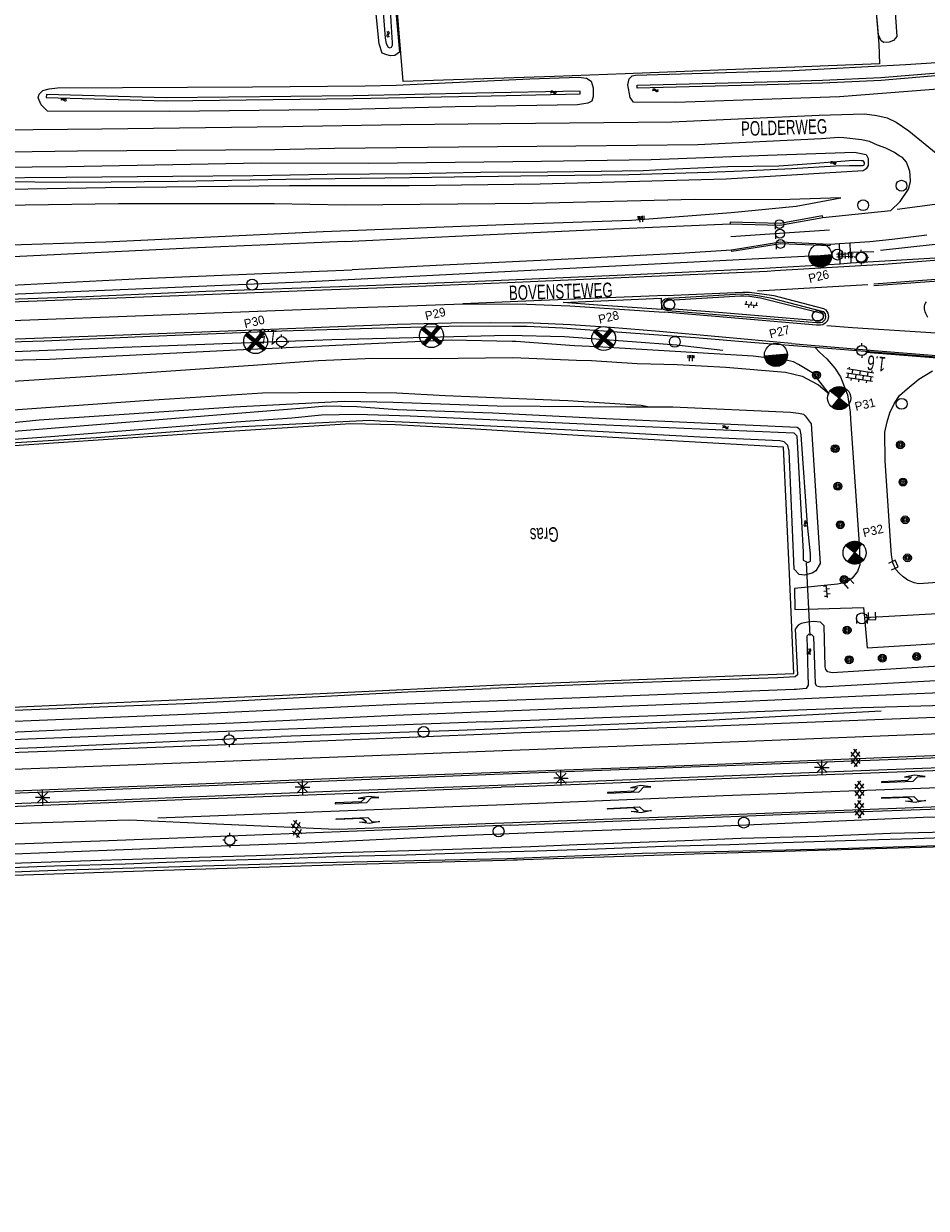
# Model space of a CAD drawing. Header units: metres. Extents: x 119757 to 244046, y 404148 to 811635.
# Tile 33 of 60: x 120227 to 120382, y 406725 to 406929. Entities that reach past the tile are written whole.
import ezdxf

# ---------------------------------------------------------------- set-up
doc = ezdxf.new("R2010")
doc.units = ezdxf.units.M
doc.layers.get('0').update_dxf_attribs({"linetype": 'CONTINUOUS'})
for name, color, linetype in [('4403', 7, 'CONTINUOUS'), ('4406', 7, 'CONTINUOUS'), ('4411', 7, 'CONTINUOUS'), ('4413', 7, 'CONTINUOUS'), ('4503', 1, 'CONTINUOUS'), ('4504', 7, 'CONTINUOUS'), ('4601', 172, 'CONTINUOUS'), ('4602', 7, 'CONTINUOUS'), ('B-AF-HAAG-GD', 74, 'CONTINUOUS'), ('B-AF-MUUR-GD', 232, 'CONTINUOUS'), ('B-AF-RAST-GD', 47, 'Raster'), ('B-AF-SCHRIK-GD', 153, 'Hekwerk'), ('B-AS-HECT-GD', 9, 'CONTINUOUS'), ('B-BB-BORD-GD', 8, 'CONTINUOUS'), ('B-BP-BOOM-GD', 74, 'CONTINUOUS'), ('B-GL-RAIL-GD', 232, 'CONTINUOUS'), ('B-MK-ASSTRP-GD', 121, 'CONTINUOUS'), ('B-MK-BLOKLG-GD', 121, 'CONTINUOUS'), ('B-MK-DRIEH-GD', 121, 'CONTINUOUS'), ('B-MK-PIJL-GD', 121, 'CONTINUOUS'), ('B-MK-STRP-GD', 121, 'CONTINUOUS'), ('B-MK-VLAK-GD', 121, 'CONTINUOUS'), ('B-OB-OVER-GD', 8, 'CONTINUOUS'), ('B-OB-WEGEN-GD', 8, 'CONTINUOUS'), ('B-OV-PAAL-GD', 63, 'CONTINUOUS'), ('B-TE-OND-GD', 8, 'CONTINUOUS'), ('B-TR-SLOO-GD', 142, 'CONTINUOUS'), ('B-TR-TALB-GD', 72, 'CONTINUOUS'), ('B-TR-TALO-GD', 72, 'CONTINUOUS'), ('B-VH-BNDH-GD', 13, 'CONTINUOUS'), ('B-VH-HFDR-GD', 13, 'CONTINUOUS'), ('B-VH-OVRG-GD', 13, 'CONTINUOUS'), ('B-VH-PARW-GD', 13, 'CONTINUOUS'), ('B-VH-PRKS-GD', 13, 'CONTINUOUS'), ('B-VH-WEGN-GD', 13, 'CONTINUOUS'), ('B-WT-HDUIK-GD', 134, 'CONTINUOUS'), ('B-WT-KOLK-GD', 213, 'CONTINUOUS'), ('L-AR-BLOCKS-GD', 8, 'CONTINUOUS'), ('L-AR-SYMB-GD', 8, 'CONTINUOUS'), ('n-ov-arma-pr', 1, 'CONTINUOUS'), ('OVL HOH afstanden', 1, 'CONTINUOUS'), ('OVL Lichtpunt', 1, 'CONTINUOUS'), ('OVL Lichtpuntinformatie', 1, 'CONTINUOUS')]:
    doc.layers.add(name, color=color, linetype=linetype)
doc.linetypes.add('Hekwerk', pattern='A,4,-1,[1,dgnlstyle.shx,S=0.004,R=0,X=0,Y=0],-1', length=6)
doc.linetypes.add('Raster', pattern='A,4,-1,[1,dgnlstyle.shx,S=0.004,R=0,X=0,Y=0],-1', length=6)

# ---------------------------------------------------------------- blocks, each defined once
blk = doc.blocks.new('2701')
at = {"lineweight": 0}
for q in [(-0.353, 0.351), (0.001, 0.497), (0.355, 0.351), (-0.499, -0.003), (-0.352, -0.356), (0.501, -0.003), (0.001, -0.503), (0.355, -0.356)]:
    blk.add_line((0.001, -0.003), q, dxfattribs=at)
blk = doc.blocks.new('WATER', base_point=(119758.78532, 404407.573336))
at = {"layer": '4601'}
for points in [[(119758.28532, 404407.723336, 0), (119758.34782, 404407.785836, 0), (119758.47282, 404407.848336, 0), (119758.59782, 404407.848336, 0), (119758.72282, 404407.785836, 0), (119758.78532, 404407.723336, 0), (119758.84782, 404407.660836, 0), (119758.97282, 404407.598336, 0), (119759.09782, 404407.598336, 0), (119759.22282, 404407.660836, 0), (119759.28532, 404407.723336, 0)], [(119758.28532, 404407.423336, 0), (119758.34782, 404407.485836, 0), (119758.47282, 404407.548336, 0), (119758.59782, 404407.548336, 0), (119758.72282, 404407.485836, 0), (119758.78532, 404407.423336, 0), (119758.84782, 404407.360836, 0), (119758.97282, 404407.298336, 0), (119759.09782, 404407.298336, 0), (119759.22282, 404407.360836, 0), (119759.28532, 404407.423336, 0)]]:
    blk.add_polyline3d(points, dxfattribs=at)
blk = doc.blocks.new('GV6', base_point=(119758.78532, 404407.573336))
at = {"layer": '4411'}
for points in [[(119758.78532, 404407.542086, 0), (119758.94157, 404407.667086, 0)], [(119758.78532, 404407.604586, 0), (119758.94157, 404407.479586, 0)], [(119758.84782, 404407.479586, 0), (119759.09782, 404407.667086, 0)], [(119758.84782, 404407.667086, 0), (119759.09782, 404407.479586, 0)], [(119759.00407, 404407.667086, 0), (119759.16032, 404407.542086, 0)], [(119759.00407, 404407.479586, 0), (119759.16032, 404407.604586, 0)]]:
    blk.add_polyline3d(points, dxfattribs=at)
blk = doc.blocks.new('1220')
at = {"flags": 128}
blk.add_lwpolyline([(0, 0), (0, 0.07), (5.45, 0.07), (6.2, -0.67), (7.5, -0.67), (5.7, -0.98), (4, -0.67), (5.2, -0.67), (4.45, -0.08), (0, -0.08)], close=True, dxfattribs=at)
blk = doc.blocks.new('1221')
at = {"flags": 128}
blk.add_lwpolyline([(0, 0), (0, -0.07), (5.45, -0.07), (6.2, 0.68), (7.5, 0.68), (5.7, 0.98), (4, 0.68), (5.2, 0.68), (4.45, 0.08), (0, 0.08)], close=True, dxfattribs=at)
blk = doc.blocks.new('2201')
at = {"flags": 128}
for points in [[(-0.35, 0), (-0.35, 0), (-0.5, 0)], [(0, 0.35), (0, 0.35), (0, 0.5)], [(0.35, 0.002), (0.35, 0), (0.5, 0)], [(0, -0.35), (0, -0.35), (0, -0.5)]]:
    blk.add_lwpolyline(points, dxfattribs=at)
at = {"linetype": 'Continuous'}
blk.add_circle((0, 0), 0.35, dxfattribs=at)
blk = doc.blocks.new('2401')
blk.add_circle((0.001, -0.001), 0.375)
blk = doc.blocks.new('TALUD', base_point=(119758.78532, 404407.573336))
at = {"layer": '4602'}
for points in [[(119758.28532, 404408.073336, 0), (119758.78532, 404408.073336, 0)], [(119758.28532, 404407.823336, 0), (119759.28532, 404407.823336, 0)], [(119758.28532, 404407.573336, 0), (119758.78532, 404407.573336, 0)], [(119758.28532, 404407.323336, 0), (119759.28532, 404407.323336, 0)], [(119758.28532, 404407.073336, 0), (119758.78532, 404407.073336, 0)]]:
    blk.add_polyline3d(points, dxfattribs=at)
blk = doc.blocks.new('2202')
for p, q in [((-0.35, 0.001), (-0.5, 0)), ((0, 0.35), (0, 0.5)), ((0.35, -0.001), (0.5, 0)), ((0, -0.35), (0, -0.5))]:
    blk.add_line(p, q)
blk.add_circle((0, 0), 0.35)
blk = doc.blocks.new('2901')
for radius in [0.27, 0.18, 0.09]:
    blk.add_circle((0, 0), radius)
blk = doc.blocks.new('3002')
for p, q in [((-0.375, 0.001), (-0.375, -0.349)), ((0.375, 0.001), (0.375, -0.349))]:
    blk.add_line(p, q)
blk.add_circle((0, 0.001), 0.375)
blk = doc.blocks.new('3604')
at = {"flags": 128}
blk.add_lwpolyline([(-0.25, 0.25), (-0.25, -0.25), (0.25, -0.25), (0.25, 0.25)], dxfattribs=at)
blk = doc.blocks.new('OV6', base_point=(119758.78532, 404407.573336))
at = {"layer": '4413'}
for points in [[(119758.78532, 404407.573336, 0), (119759.09782, 404407.573336, 0)], [(119758.81657, 404407.573336, 0), (119758.81657, 404407.604586, 0)], [(119758.87907, 404407.573336, 0), (119758.87907, 404407.542086, 0)], [(119758.94157, 404407.573336, 0), (119758.94157, 404407.604586, 0)], [(119759.00407, 404407.573336, 0), (119759.00407, 404407.542086, 0)], [(119759.06657, 404407.573336, 0), (119759.06657, 404407.604586, 0)]]:
    blk.add_polyline3d(points, dxfattribs=at)
blk = doc.blocks.new('OV2-4406', base_point=(119758.78532, 404407.573336))
at = {"layer": '4406'}
for points in [[(119758.78532, 404407.69279, 0), (119758.904774, 404407.69279, 0)], [(119758.81532, 404407.423336, 0), (119758.815183, 404407.722654, 0)], [(119758.87491, 404407.722654, 0), (119758.87532, 404407.423336, 0)], [(119758.78532, 404407.633063, 0), (119758.904774, 404407.633063, 0)], [(119758.78532, 404407.573336, 0), (119758.904774, 404407.573336, 0)], [(119758.78532, 404407.513609, 0), (119758.904774, 404407.513609, 0)], [(119758.78532, 404407.453882, 0), (119758.904774, 404407.453882, 0)]]:
    blk.add_polyline3d(points, dxfattribs=at)
blk = doc.blocks.new('3001')
blk.add_line((-0.3, 0), (-0.3, -0.35))
blk.add_circle((0, 0), 0.3)
blk = doc.blocks.new('OV4', base_point=(119758.533414, 404407.573336))
at = {"layer": '4403'}
for points in [[(119758.533414, 404407.635836, 0), (119758.970914, 404407.635836, 0)], [(119758.533414, 404407.573336, 0), (119758.970914, 404407.573336, 0)], [(119758.533414, 404407.510836, 0), (119758.970914, 404407.510836, 0)], [(119758.564664, 404407.635836, 0), (119758.564664, 404407.573336, 0)], [(119758.564664, 404407.510836, 0), (119758.564664, 404407.479586, 0)], [(119758.627164, 404407.667086, 0), (119758.627164, 404407.635836, 0)], [(119758.627164, 404407.573336, 0), (119758.627164, 404407.510836, 0)], [(119758.689664, 404407.635836, 0), (119758.689664, 404407.573336, 0)], [(119758.752164, 404407.667086, 0), (119758.752164, 404407.635836, 0)], [(119758.752164, 404407.573336, 0), (119758.752164, 404407.510836, 0)], [(119758.814664, 404407.635836, 0), (119758.814664, 404407.573336, 0)], [(119758.877164, 404407.667086, 0), (119758.877164, 404407.635836, 0)], [(119758.877164, 404407.573336, 0), (119758.877164, 404407.510836, 0)], [(119758.939664, 404407.635836, 0), (119758.939664, 404407.573336, 0)], [(119758.939664, 404407.510836, 0), (119758.939664, 404407.479586, 0)]]:
    blk.add_polyline3d(points, dxfattribs=at)
blk = doc.blocks.new('OV_MASTA')
at = {"layer": 'OVL Lichtpuntinformatie'}
for p, q in [((-1.48, -0.01), (-1.35, 0.41)), ((-1.47, -0.18), (-1.29, 0.39)), ((-1.45, 0.31), (-1.41, 0.43)), ((-1.45, -0.35), (-1.23, 0.37)), ((-1.41, -0.45), (-1.17, 0.36)), ((-1.38, -0.54), (-1.11, 0.34)), ((-1.34, -0.64), (-1.05, 0.32)), ((-1.3, -0.73), (-0.99, 0.3)), ((-1.25, -0.79), (-0.93, 0.28)), ((-1.21, -0.86), (-0.87, 0.26)), ((-1.16, -0.92), (-0.8, 0.24)), ((-1.11, -0.99), (-0.74, 0.23)), ((-1.07, -1.05), (-0.68, 0.21)), ((-1.01, -1.09), (-0.62, 0.19)), ((-0.96, -1.13), (-0.56, 0.17)), ((-0.9, -1.17), (-0.5, 0.15)), ((-0.85, -1.22), (-0.44, 0.13)), ((-0.8, -1.26), (-0.38, 0.12)), ((-0.74, -1.29), (-0.32, 0.1)), ((-0.68, -1.32), (-0.26, 0.08)), ((-0.63, -1.35), (-0.2, 0.06)), ((-0.57, -1.37), (-0.14, 0.04)), ((-0.51, -1.4), (-0.08, 0.02)), ((-0.45, -1.43), (-0.02, 0)), ((1.45, -0.42), (0.02, 0.02)), ((1.46, -0.36), (0.03, 0.08)), ((1.47, -0.29), (0.05, 0.14)), ((1.48, -0.23), (0.07, 0.2)), ((1.49, -0.17), (0.09, 0.26)), ((1.5, -0.1), (0.11, 0.32)), ((1.5, -0.04), (0.13, 0.38)), ((1.49, 0.03), (0.14, 0.44)), ((1.49, 0.1), (0.16, 0.5)), ((1.48, 0.17), (0.18, 0.56)), ((1.48, 0.23), (0.2, 0.62)), ((1.47, 0.3), (0.22, 0.68)), ((1.45, 0.38), (0.24, 0.75)), ((1.42, 0.45), (0.26, 0.81)), ((1.39, 0.53), (0.27, 0.87)), ((1.37, 0.6), (0.29, 0.93)), ((1.34, 0.68), (0.31, 0.99)), ((1.29, 0.76), (0.33, 1.05)), ((1.23, 0.84), (0.35, 1.11)), ((1.17, 0.93), (0.37, 1.17)), ((1.11, 1.01), (0.39, 1.23)), ((0.98, 1.12), (0.4, 1.29)), ((0.84, 1.22), (0.42, 1.35))]:
    blk.add_line(p, q, dxfattribs=at)
for points in [[(-1.44, 0.44), (1.44, -0.44)], [(0.44, 1.44), (-0.44, -1.44)]]:
    blk.add_lwpolyline(points, dxfattribs=at)
blk.add_circle((0, 0), 1.5, dxfattribs=at)
blk = doc.blocks.new('OV_MASTB')
at = {"layer": 'n-ov-arma-pr'}
for p, q in [((0, -1.5), (-0.02, 1.5)), ((0.06, -1.5), (0.05, 1.5)), ((0.13, -1.49), (0.11, 1.5)), ((0.19, -1.49), (0.18, 1.49)), ((0.26, -1.48), (0.24, 1.48)), ((0.32, -1.47), (0.3, 1.47)), ((0.38, -1.45), (0.37, 1.45)), ((0.45, -1.43), (0.43, 1.44)), ((0.51, -1.41), (0.49, 1.42)), ((0.57, -1.39), (0.56, 1.39)), ((0.64, -1.36), (0.62, 1.37)), ((0.7, -1.33), (0.68, 1.34)), ((0.76, -1.29), (0.75, 1.3)), ((0.83, -1.25), (0.81, 1.26)), ((0.89, -1.21), (0.88, 1.22)), ((0.95, -1.16), (0.94, 1.17)), ((1.02, -1.1), (1, 1.12)), ((1.08, -1.04), (1.07, 1.05)), ((1.14, -0.97), (1.13, 0.99)), ((1.2, -0.89), (1.19, 0.91)), ((1.27, -0.8), (1.26, 0.82)), ((1.33, -0.69), (1.32, 0.71)), ((1.39, -0.56), (1.39, 0.57)), ((1.46, -0.36), (1.45, 0.38))]:
    blk.add_line(p, q, dxfattribs=at)
blk.add_circle((0, 0), 1.5, dxfattribs=at)
blk = doc.blocks.new('OV_MAST VERW')
at = {"layer": 'n-ov-arma-pr'}
for p, q in [((-1.25, 0.83), (1.03, -1.1)), ((-1.21, 0.88), (1.07, -1.06)), ((-1.17, 0.93), (1.11, -1.01)), ((-1.14, 0.97), (1.15, -0.97)), ((-1.1, -1.01), (0.84, 1.25)), ((-1.09, 1.02), (1.18, -0.93)), ((-1.06, -1.06), (0.89, 1.21)), ((-1.05, 1.06), (1.22, -0.88)), ((-1.01, -1.1), (0.94, 1.17)), ((-1.01, 1.1), (1.26, -0.83)), ((-0.97, -1.14), (0.98, 1.14)), ((-0.92, -1.18), (1.02, 1.11)), ((-0.88, -1.21), (1.07, 1.06)), ((-0.82, -1.25), (1.11, 1.02))]:
    blk.add_line(p, q, dxfattribs=at)
blk.add_circle((0.01, 0), 1.5, dxfattribs=at)

msp = doc.modelspace()

# ---------------------------------------------------------------- linework, layer by layer
at = {"layer": 'B-AF-HAAG-GD'}
msp.add_lwpolyline([(120219.54, 406882), (120276.33, 406884.43), (120363.53, 406888.86)], dxfattribs=at)
at = {"layer": 'B-AF-MUUR-GD'}
for points in [[(120364.47, 406895.39), (120364.38, 406895.65), (120357.13, 406894.33), (120348.55, 406894.6), (120348.54, 406894.32)], [(120365.7, 406890.73), (120365.66, 406890.51), (120357.19, 406890.89), (120348.86, 406889.54), (120348.81, 406889.8)]]:
    msp.add_lwpolyline(points, dxfattribs=at)
at = {"layer": 'B-AF-RAST-GD'}
for points in [[(120370.67, 406964.95), (120374.07, 406925.12), (120374.17, 406921.72), (120330.54, 406920.01), (120318.42, 406919.53), (120292.44, 406918.68), (120290.14, 406947.2), (120288.61, 406966.4)], [(120303.95, 406859.11), (120291.1, 406859.83), (120283.48, 406860.02), (120256.27, 406858.3), (120218.84, 406855.76), (120179.85, 406853.16), (120150.35, 406852.2), (120115.78, 406851.06), (120101.02, 406849.85), (120103.46, 406837.6), (120106.3, 406829.34), (120109.59, 406823.88), (120114.56, 406818.25), (120119.74, 406814.07), (120123.84, 406811.97), (120127.21, 406810.6), (120131.44, 406809.37), (120138.86, 406808.31), (120151.24, 406808.32), (120176.89, 406809.32), (120213.79, 406810.9), (120245.77, 406812.3), (120278.21, 406813.75), (120309.13, 406815.24)], [(120309.13, 406815.24), (120359.47, 406817.19), (120358.76, 406834.27), (120357.73, 406856.02), (120323.4, 406857.95), (120303.95, 406859.11)], [(120311.41, 406785.21), (120344.1, 406786.32), (120377.4, 406787.26), (120411.46, 406788.26), (120448.01, 406789.01), (120450.63, 406788.77), (120451.56, 406788.68), (120452.09, 406778.93), (120454.75, 406746.24), (120456.16, 406724.07), (120458.16, 406692.74), (120458.32, 406685.26), (120446.18, 406680.84), (120411.58, 406668.07), (120386.75, 406658.23), (120361.63, 406648.03)], [(120115.47, 406751.68), (120116.06, 406758.23), (120120.38, 406762.71), (120124.38, 406765.96), (120129.16, 406769.4), (120134.76, 406772.16), (120141.1, 406774.66), (120150.11, 406777.44), (120155.58, 406778.66), (120160.84, 406779.66), (120178.3, 406780.98), (120208.5, 406782.04), (120251.31, 406783.45), (120284.05, 406784.46), (120312.06, 406785.23)]]:
    msp.add_lwpolyline(points, dxfattribs=at)
at = {"layer": 'B-AF-SCHRIK-GD'}
msp.add_lwpolyline([(120373.21, 406889.5), (120369.17, 406889.4), (120368.99, 406889.4)], dxfattribs=at)
at = {"layer": 'B-GL-RAIL-GD'}
for points in [[(120374.34, 406889.76), (120383.72, 406890.82), (120394.41, 406892.03)], [(120103.47, 406867.81), (120108.83, 406867.91), (120142.63, 406869.15), (120175.35, 406870.46), (120197.14, 406871.29), (120212.7, 406871.89), (120244.39, 406873.14), (120280.23, 406874.48), (120310.5, 406875.18), (120320.15, 406874.96), (120331.75, 406874.12), (120339.37, 406873.55), (120347.28, 406872.63)], [(120093.71, 406866.88), (120094.66, 406857.32), (120095.82, 406845.61), (120097.7, 406835.82), (120099.99, 406829.13), (120102.41, 406824.27), (120105.42, 406819.51), (120108.19, 406816.05), (120110.55, 406813.87), (120114.09, 406810.76), (120116.25, 406809.27), (120118.69, 406807.86), (120122.34, 406806.02), (120125.91, 406804.73), (120128.95, 406803.92), (120141.18, 406801.89), (120160.26, 406801.97), (120189.35, 406802.99), (120229.62, 406804.51), (120271.5, 406806.35)], [(120374.48, 406810.7), (120342.46, 406809), (120302.03, 406807.42), (120271.5, 406806.35)]]:
    msp.add_lwpolyline(points, dxfattribs=at)
at = {"layer": 'B-MK-ASSTRP-GD'}
for points in [[(120365.59, 406893.18), (120357.03, 406892.62), (120348.68, 406892.08)], [(120100.74, 406872.95), (120133.93, 406874.22), (120163.2, 406875.33), (120191.04, 406876.41), (120222.28, 406877.58), (120252.62, 406878.74), (120280.97, 406879.83), (120291.69, 406880.2), (120302.72, 406880.55)]]:
    msp.add_lwpolyline(points, dxfattribs=at)
at = {"layer": 'B-MK-BLOKLG-GD'}
for points in [[(120311.44, 406794.8), (120347.44, 406796.28), (120387.37, 406797.72), (120419.36, 406798.95)], [(120250.38, 406792.43), (120287.5, 406793.87), (120311.44, 406794.8)]]:
    msp.add_lwpolyline(points, dxfattribs=at)
at = {"layer": 'B-MK-DRIEH-GD'}
for points in [[(120387.95, 406898.19), (120377.22, 406896.73)], [(120371.85, 406872.31), (120386.32, 406871.14)]]:
    msp.add_lwpolyline(points, dxfattribs=at)
at = {"layer": 'B-MK-STRP-GD'}
for points in [[(120356.2, 406886.28), (120374.9, 406887.36), (120400.98, 406889.45)], [(120100.63, 406876.21), (120114, 406876.7), (120143.35, 406877.81), (120171.32, 406878.89), (120196.26, 406879.82), (120225.1, 406880.93), (120253.95, 406882.02), (120278.62, 406882.97), (120287.96, 406883.34), (120310.38, 406884.22), (120332.51, 406885.18), (120354.92, 406886.2), (120356.2, 406886.28)], [(120393.01, 406885.41), (120373.22, 406883.97)], [(120373.22, 406883.74), (120393.09, 406885.14)], [(120353.27, 406882.79), (120372.17, 406883.88)], [(120337.54, 406882), (120317.54, 406881.2), (120302.72, 406880.55), (120313.7, 406880.53), (120321.03, 406880.22), (120337.23, 406879.12)], [(120337.54, 406882), (120350.71, 406882.58), (120351.89, 406882.56), (120354, 406882.29), (120356.06, 406881.98), (120364.59, 406879.77), (120364.95, 406879.54), (120365.33, 406879), (120365.42, 406878.39), (120365.28, 406877.67), (120364.88, 406877.24), (120364.44, 406877), (120364.08, 406876.89), (120363.37, 406876.92), (120346.06, 406878.4), (120337.23, 406879.12)], [(120382.45, 406878.25), (120382.13, 406878.9), (120382.01, 406879.18), (120381.94, 406879.44), (120381.9, 406879.7), (120381.88, 406879.97), (120381.9, 406880.2), (120381.96, 406880.42), (120382.08, 406880.67), (120382.24, 406880.91)], [(120359.07, 406873.78), (120346.56, 406874.89), (120336.44, 406875.81), (120328.02, 406876.5), (120321.16, 406876.96), (120314.78, 406877.24), (120307.38, 406877.34), (120300.7, 406877.27), (120291.41, 406877.02), (120263.94, 406875.97), (120238.41, 406874.99), (120213.79, 406874.05), (120184.46, 406872.94), (120160.5, 406872), (120134.01, 406870.98), (120105.8, 406869.84), (120100.85, 406869.65)], [(120383.93, 406875.55), (120369.56, 406876.45), (120365.16, 406876.78)], [(120359.07, 406873.78), (120374.63, 406872.44), (120386.81, 406871.5), (120388.78, 406871.43), (120391.98, 406871.35)], [(120406.9, 406807.71), (120377.15, 406806.53), (120350.02, 406805.47), (120323.1, 406804.43), (120306.52, 406803.82)], [(120306.52, 406803.82), (120275.28, 406802.62), (120237.79, 406801.19), (120207.13, 406800.04), (120175.84, 406798.83), (120157.91, 406798.22), (120157.53, 406798.21)], [(120310.6, 406800.31), (120339.24, 406801.36), (120376.06, 406802.85), (120413.9, 406804.3), (120439.18, 406805.27)], [(120439.29, 406802.66), (120426.16, 406802.12), (120390.91, 406800.76), (120354.33, 406799.41), (120314.03, 406797.83), (120309.27, 406797.66)], [(120151.71, 406794.38), (120170.59, 406794.93), (120197.66, 406795.97), (120227.25, 406797.14), (120255.86, 406798.2), (120285.55, 406799.38), (120310.6, 406800.31)], [(120163.58, 406792.16), (120176.7, 406792.59), (120201.48, 406793.48), (120229.18, 406794.55), (120256.06, 406795.61), (120283.83, 406796.66), (120309.27, 406797.66)], [(120439.55, 406796.53), (120414.23, 406795.48), (120377.1, 406794.03), (120342.43, 406792.7), (120306.58, 406791.38)], [(120306.58, 406791.38), (120281.48, 406790.42), (120279.63, 406790.5), (120260.45, 406791.37), (120245.49, 406792.02), (120243.43, 406791.97), (120228.62, 406791.49), (120213.4, 406790.91), (120196.48, 406790.25), (120165.89, 406789.04)]]:
    msp.add_lwpolyline(points, dxfattribs=at)
at = {"layer": 'B-MK-VLAK-GD'}
msp.add_lwpolyline([(120336.72, 406881.56), (120336.76, 406879.59), (120325.88, 406880.35), (120319.92, 406880.81)], close=True, dxfattribs=at)
at = {"layer": 'B-TR-SLOO-GD'}
for points in [[(120272.97, 406900.78), (120241.41, 406900.44), (120204.66, 406899.86), (120170.67, 406899.55), (120135.75, 406899.13), (120109.24, 406899.47), (120104.76, 406901.55), (120095.5, 406909.41), (120093.67, 406912.53), (120093.37, 406913.38), (120093.13, 406914.39), (120092.71, 406920.95), (120091.15, 406959), (120089.63, 406990.68), (120088.98, 406997.29), (120088, 407007.1), (120087.41, 407015.03), (120086, 407026.25), (120084.99, 407033.89)], [(120087.56, 407033.78), (120090.57, 407009.34), (120092.82, 406984.03), (120094.18, 406956.94), (120095.81, 406928.64), (120096.05, 406923.07), (120096.57, 406918.39), (120097.17, 406915.1), (120098.43, 406912.28), (120101.61, 406908.46), (120107.03, 406904.92), (120114.51, 406902.85), (120130.08, 406902.87), (120161.65, 406903.5), (120193.56, 406903.73), (120234.7, 406904.13), (120268.1, 406904.73), (120286.55, 406904.72)], [(120287.97, 406965.89), (120290.9, 406933.87), (120291.83, 406923.72), (120291.04, 406923.16), (120290.26, 406923.1), (120289.64, 406923.26), (120288.84, 406923.55), (120288.36, 406925.16), (120286.29, 406945.67), (120284.84, 406965.54)], [(120286.21, 406965.75), (120287.34, 406952.07), (120287.86, 406944.61), (120288.64, 406935.82), (120289.27, 406927.62), (120289.35, 406926.13), (120289.55, 406925.23), (120289.86, 406924.57), (120290.19, 406924.49), (120290.45, 406924.6), (120290.63, 406924.93), (120290.63, 406925.31), (120290.38, 406928.97), (120289.98, 406936.74), (120289.37, 406943.53), (120288.8, 406951.13), (120288.12, 406960.15), (120287.57, 406965.78)], [(120374.02, 406964.3), (120376.57, 406934.74), (120377.13, 406926.43), (120376.61, 406925.72), (120375.84, 406925.43), (120374.95, 406925.38), (120374.48, 406925.65), (120374.03, 406926.72), (120372.68, 406941.54), (120370.88, 406964.95)], [(120332.62, 406918.07), (120354.9, 406918.63), (120364.39, 406918.94), (120374.43, 406919.39), (120387.69, 406920.48), (120402.61, 406921.61), (120425.04, 406923.27), (120436.63, 406924.25), (120453.04, 406925.74), (120453.08, 406925.24)], [(120453.08, 406925.24), (120436.67, 406923.75), (120425.08, 406922.77), (120402.65, 406921.11), (120387.73, 406919.99), (120374.46, 406918.89), (120364.41, 406918.44), (120354.91, 406918.13), (120332.63, 406917.57), (120332.62, 406918.07)], [(120285.96, 406917.95), (120291.24, 406918.08), (120314.2, 406919.15), (120322.58, 406919.43), (120323.9, 406919.3), (120324.74, 406918.73), (120325.07, 406917.62), (120325.07, 406916.12), (120324.81, 406915.34), (120324.15, 406914.99), (120322.38, 406914.7), (120301.39, 406914.38), (120283.09, 406913.92)], [(120283.09, 406913.92), (120252.45, 406913.53), (120231.46, 406913.6), (120230.35, 406914.72), (120229.83, 406915.9), (120230.02, 406916.55), (120230.64, 406917.13), (120231.71, 406917.45), (120233.17, 406917.63), (120266.59, 406917.81), (120285.96, 406917.95)], [(120322.83, 406917.06), (120305.02, 406916.7), (120283.86, 406916.27), (120251.78, 406915.88), (120231.25, 406916.45), (120231.23, 406915.95)], [(120231.23, 406915.95), (120251.78, 406915.38), (120283.87, 406915.77), (120305.03, 406916.2), (120322.84, 406916.56), (120322.83, 406917.06)], [(120286.55, 406904.72), (120316.17, 406905.03), (120335, 406905.3), (120354.94, 406906.08), (120369.89, 406906.59), (120371.91, 406906.19), (120372.22, 406905.52), (120372.23, 406904.32), (120371.92, 406903.71), (120371.4, 406903.36), (120347.87, 406901.96), (120315.98, 406901.08), (120293.5, 406900.81), (120272.97, 406900.78)], [(120344.9, 406903.16), (120350.62, 406903.4), (120359.16, 406903.79), (120366.64, 406904.23), (120369.06, 406904.31), (120371.27, 406904.31), (120371.52, 406904.33), (120371.61, 406904.58), (120371.6, 406904.83), (120371.38, 406905.07), (120371.07, 406905.12), (120369.74, 406905.14), (120362.49, 406904.56), (120356.9, 406904.19), (120348.14, 406904.06), (120337.88, 406903.6), (120333.63, 406903.36), (120326.42, 406903.24), (120317.22, 406903.13), (120305.74, 406903.09), (120293.95, 406902.84), (120279.42, 406902.76), (120266.72, 406902.52), (120252.94, 406902.39), (120234.66, 406902.22), (120220.35, 406902.14)], [(120221.81, 406901.53), (120236.63, 406901.45), (120253.78, 406901.6), (120272.3, 406901.97), (120293.54, 406902.24), (120312.62, 406902.51), (120331.15, 406902.73), (120344.9, 406903.16)], [(120103.47, 406854.04), (120107, 406854.28), (120136.77, 406854.78), (120172.24, 406856.07), (120196.93, 406857.63), (120198.86, 406857.71), (120204.26, 406858.04), (120230, 406860.69), (120263.42, 406862.93), (120282.37, 406863.88), (120290.72, 406863.73), (120308.6, 406863.06)], [(120361.8, 406842.66), (120360.72, 406858.12), (120360.58, 406858.97), (120360.05, 406859.39), (120327.24, 406860.83), (120307.8, 406861.83), (120291.45, 406862.38), (120284.5, 406862.89), (120279.25, 406863), (120274.72, 406862.61), (120205.71, 406857.1), (120177.14, 406855.34), (120165.15, 406854.65), (120149.01, 406854.08), (120132.57, 406853.53), (120105.88, 406853.22), (120103.47, 406853.03)], [(120308.6, 406863.06), (120330.77, 406862.91), (120334.74, 406862.9), (120338.7, 406862.9), (120358.91, 406862), (120360.26, 406861.84), (120361.16, 406861.67), (120361.41, 406861.35), (120362.47, 406860), (120363.98, 406836.03), (120363.27, 406834.78), (120362.64, 406834.41), (120361.33, 406834.05), (120360.38, 406834.15), (120359.54, 406835.06), (120358.71, 406855.33), (120358.44, 406856.3), (120357.8, 406856.91), (120357.07, 406857.08), (120343.38, 406857.7), (120324.73, 406858.74), (120304.01, 406859.78), (120288.39, 406860.48), (120286.66, 406860.55), (120263.7, 406859.44), (120239.81, 406857.61), (120221.43, 406856.43)], [(120103.47, 406851.99), (120107.53, 406852.21), (120126.59, 406852.56), (120145.76, 406853), (120176.98, 406854.22), (120202.02, 406855.66), (120231.96, 406857.85), (120261.41, 406860.18), (120273.33, 406861.05), (120278.42, 406861.54), (120284.51, 406861.68), (120293.63, 406861.38), (120327.22, 406859.85), (120359.46, 406858.48), (120360.02, 406857.96), (120361.1, 406837.98), (120361.07, 406836.62), (120361.86, 406836.21), (120362.36, 406836.42), (120362.34, 406837.72), (120361.8, 406842.66)], [(120366.07, 406817.32), (120365.29, 406817.49), (120364.98, 406817.85), (120364.87, 406818.35), (120364.69, 406825.34), (120364.04, 406825.97), (120362.83, 406826.09), (120361.86, 406826), (120360.77, 406825.76), (120360.23, 406825.46), (120359.71, 406824.81), (120360.14, 406816.96)], [(120363.15, 406817.15), (120362.9, 406823.45), (120362.58, 406823.83), (120362.06, 406823.91), (120361.71, 406823.58), (120361.9, 406817.07)], [(120394.49, 406819.08), (120366.07, 406817.32)], [(120209.72, 406806.45), (120237.64, 406807.69), (120263.37, 406808.73), (120291.08, 406810.04), (120319.98, 406811.2), (120347.29, 406812.27), (120360.07, 406812.85), (120371.31, 406813.35), (120392.55, 406814.27), (120417.07, 406815.42), (120428.09, 406815.73), (120430.03, 406815.3), (120430.72, 406815.21), (120431.31, 406815.25), (120431.46, 406815.33), (120431.59, 406815.42), (120431.66, 406815.59), (120431.76, 406815.8), (120431.91, 406815.99), (120432.67, 406816.54), (120433.45, 406816.82), (120433.74, 406816.93), (120433.88, 406816.96)], [(120361.9, 406817.07), (120361.96, 406815.16), (120361.61, 406814.62), (120359.87, 406814.44), (120359.56, 406814.41), (120321.4, 406812.97), (120291.43, 406811.85), (120255.12, 406810.14), (120221.59, 406808.79)], [(120306.54, 406808.91), (120337.51, 406810.06), (120360.18, 406810.94), (120371.1, 406811.37), (120397.52, 406812.07), (120432.6, 406813.2), (120433.1, 406813.64), (120433.48, 406814.07), (120433.63, 406814.94), (120433.64, 406815.95), (120433.92, 406816.32)], [(120360.14, 406816.96), (120359.69, 406816.6), (120356.74, 406816.46), (120328.61, 406815.45), (120307.46, 406814.61)], [(120433.85, 406817.46), (120433.58, 406817.39), (120432.7, 406817.44), (120431.66, 406817.54), (120431.15, 406817.67), (120431.02, 406817.67), (120430.2, 406817.7), (120422.93, 406817.37), (120407.82, 406816.76), (120388.04, 406816.13), (120364.1, 406814.84), (120363.45, 406814.99), (120363.2, 406815.43), (120363.15, 406817.15)], [(120306.54, 406808.91), (120265.12, 406807.37), (120228.07, 406805.93), (120194.2, 406804.36), (120164, 406803.22), (120144.01, 406802.69), (120142.66, 406803.52), (120142.57, 406804.84), (120142.73, 406805.9), (120143.05, 406806.52), (120144.34, 406807.37), (120148.85, 406807.76), (120183.91, 406808.98), (120218.41, 406810.59), (120254.99, 406812.03), (120293.26, 406814.04), (120307.46, 406814.61)], [(120315.05, 406789.9), (120344.77, 406790.94), (120381.68, 406792.53), (120415.97, 406793.02), (120426.58, 406792.87), (120427.41, 406792.21), (120427.58, 406790.88), (120427.49, 406790.02), (120427.15, 406789.64), (120426.62, 406789.41), (120422.37, 406789.08), (120395.77, 406787.95), (120363.06, 406787.01), (120333.49, 406786.3), (120310.29, 406785.42)], [(120115.04, 406763.94), (120127.39, 406774.08), (120137.65, 406778.73), (120146.73, 406781.1), (120157.75, 406782.9), (120168.51, 406783.98), (120179.44, 406784.58), (120197.74, 406785.17), (120227.16, 406786.33), (120253.15, 406787.34), (120277.36, 406788.22), (120301.83, 406789.42), (120315.05, 406789.9)], [(120219.16, 406783.7), (120232.66, 406784.2), (120244.84, 406784.56), (120257.49, 406785.07), (120270.03, 406785.38), (120282.22, 406785.85), (120292.97, 406786.11), (120304.59, 406786.5), (120315.39, 406786.77), (120325.79, 406787.13), (120337.17, 406787.57), (120348.52, 406787.85), (120357.64, 406788.19), (120370.1, 406788.61), (120381.85, 406788.95), (120390.04, 406789.25), (120398.7, 406789.46), (120407.81, 406789.63), (120416.58, 406789.9), (120425.52, 406790.15)], [(120425.5, 406791.28), (120424.63, 406791.1), (120418.06, 406790.81), (120409.06, 406790.63), (120402.88, 406790.4), (120388.1, 406790.04), (120376.06, 406789.74), (120363.78, 406789.24), (120350.37, 406788.91), (120340.8, 406788.51), (120330.07, 406788.08), (120322.26, 406787.8), (120314.37, 406787.48), (120299.27, 406786.92), (120281.78, 406786.42), (120267.22, 406785.91), (120247.81, 406785.34), (120237.12, 406785), (120225.3, 406784.62)], [(120310.29, 406785.42), (120275.69, 406784.66), (120234.5, 406783.46), (120190.9, 406781.79), (120167.72, 406780.92), (120163.41, 406780.35), (120157.83, 406779.59), (120151.22, 406778.15), (120146.04, 406776.91), (120143.47, 406776.15), (120132.02, 406771.57), (120128.28, 406769.44), (120121.41, 406764.08), (120116.82, 406760.15), (120116.38, 406759.52), (120115.98, 406758.87), (120115.77, 406758.38), (120115.53, 406757.02), (120114.95, 406749.62)]]:
    msp.add_lwpolyline(points, dxfattribs=at)
msp.add_lwpolyline([(120339.25, 406915.11), (120332, 406915.13), (120331.38, 406915.93), (120331.03, 406918.13), (120331.22, 406919.15), (120331.73, 406919.68), (120332.31, 406919.8), (120359.29, 406920.58), (120378.68, 406921.6), (120401.37, 406923.09), (120431.17, 406925.19), (120449.34, 406927.33), (120454.77, 406927.99), (120455.45, 406927.61), (120456.25, 406925.79), (120455.77, 406923.74), (120454.46, 406922.91), (120453.36, 406922.74), (120431.08, 406920.82), (120398.09, 406918.45), (120367.32, 406916.09)], close=True, dxfattribs=at)
at = {"layer": 'B-TR-TALB-GD'}
for points in [[(120278.72, 406892.97), (120309.82, 406894.18), (120331.61, 406894.91), (120348.76, 406896.22), (120359.87, 406897.3), (120367.54, 406898.73)], [(120102.92, 406884.81), (120102.99, 406885.25), (120103.1, 406885.64), (120103.4, 406886.01), (120103.8, 406886.25), (120131.05, 406887.01), (120169.76, 406889.11), (120205.15, 406890.07), (120241.44, 406891.2), (120278.72, 406892.97)], [(120365.57, 406865.14), (120362.85, 406868.64), (120360.29, 406870.19), (120359.44, 406870.61), (120358.4, 406870.87), (120352.49, 406871.62), (120325.74, 406873.2), (120321.87, 406873.37), (120311.76, 406874.12), (120311.14, 406874.14), (120300.69, 406874.34), (120290.68, 406873.89), (120263.89, 406872.65), (120231.8, 406871.04), (120197.54, 406870.15), (120170.94, 406869.21), (120157.62, 406868.53), (120121.82, 406867.25), (120104.52, 406866.66), (120104.1, 406866.72), (120103.66, 406866.91), (120103.49, 406867.25)], [(120196.93, 406857.63), (120198.84, 406858.12), (120200.85, 406858.83), (120202.56, 406859.67), (120205.11, 406860.49), (120206.86, 406860.79), (120222.31, 406862.17), (120248.82, 406864.05), (120268.31, 406865.29), (120280.74, 406865.45), (120291.36, 406865.3), (120299.64, 406864.85), (120320.72, 406864)]]:
    msp.add_lwpolyline(points, dxfattribs=at)
at = {"layer": 'B-TR-TALO-GD'}
for points in [[(120270.35, 406897.75), (120243.64, 406897.72), (120207.51, 406897.21), (120176.04, 406897.11), (120145.76, 406896.47), (120116.79, 406896.19), (120097.51, 406894.8), (120096.02, 406894.28), (120095.06, 406893.47), (120094.56, 406892.93), (120094.13, 406892.18), (120093.66, 406891.05), (120093.62, 406888.57), (120093.57, 406885.34)], [(120367.54, 406898.73), (120357.01, 406898.39), (120342.48, 406898.47), (120314.64, 406897.8), (120282.54, 406897.48), (120270.35, 406897.75)], [(120223.84, 406867.18), (120245.97, 406868.63), (120266.72, 406870.04), (120277.88, 406870.85), (120287.26, 406871.25), (120297.21, 406871.22), (120311.3, 406871.38), (120322.17, 406870.93), (120324.77, 406870.83), (120332.59, 406870.34), (120339.47, 406870.15), (120347.79, 406869.71), (120358.07, 406868.88), (120360.89, 406868.19), (120362.49, 406867.33), (120363.72, 406866.67), (120365.57, 406865.14)], [(120320.72, 406864), (120333.29, 406863.2), (120334.74, 406862.9)]]:
    msp.add_lwpolyline(points, dxfattribs=at)
at = {"layer": 'B-VH-BNDH-GD'}
msp.add_lwpolyline([(120338.15, 406879.7), (120337.53, 406879.84), (120337.24, 406880.17), (120337.24, 406880.48), (120337.32, 406880.83), (120337.56, 406881.04), (120337.96, 406881.18), (120350.33, 406881.94), (120350.92, 406881.97), (120351.86, 406881.87), (120353.76, 406881.61), (120364.31, 406878.95), (120364.57, 406878.6), (120364.54, 406878.16), (120364.31, 406877.86), (120364.03, 406877.7), (120363.65, 406877.64), (120346.57, 406879.06)], close=True, dxfattribs=at)
at = {"layer": 'B-VH-HFDR-GD'}
for points in [[(120385.75, 406888.53), (120369.26, 406887.52), (120367.44, 406887.39), (120353.4, 406886.59), (120333.16, 406885.6), (120303.96, 406884.35), (120284.83, 406883.62), (120258.6, 406882.67), (120238.09, 406881.8), (120213.14, 406880.89)], [(120387.66, 406871.06), (120384.65, 406871.38), (120371.75, 406872.39), (120363.14, 406873.08), (120352.79, 406873.87), (120342.56, 406874.74), (120331.51, 406875.55), (120319.8, 406876.4), (120313.73, 406876.7), (120311.21, 406876.71), (120302.5, 406876.73), (120287.1, 406876.37), (120271.66, 406875.88), (120249.08, 406874.98), (120230.85, 406874.19), (120215.21, 406873.69), (120186.29, 406872.45), (120155.9, 406871.3), (120128.01, 406870.26), (120120.84, 406869.95), (120102.55, 406869.15), (120102.36, 406867.7)]]:
    msp.add_lwpolyline(points, dxfattribs=at)
msp.add_lwpolyline([(120337.93, 406879.39), (120337.15, 406879.6), (120336.88, 406880.02), (120336.86, 406880.73), (120337.07, 406881.22), (120337.4, 406881.41), (120337.9, 406881.54), (120350.43, 406882.28), (120352.37, 406882.1), (120353.58, 406881.95), (120355.48, 406881.6), (120364.49, 406879.28), (120364.86, 406878.84), (120364.91, 406878.29), (120364.79, 406877.81), (120364.36, 406877.39), (120364.05, 406877.33), (120363.39, 406877.3), (120346.24, 406878.7)], close=True, dxfattribs=at)
at = {"layer": 'B-VH-OVRG-GD'}
for points in [[(120270.46, 406907.01), (120236.61, 406906.78), (120205.4, 406906.28), (120175.37, 406905.94), (120150.11, 406905.7), (120120.92, 406905.4), (120110.44, 406906.1), (120107.45, 406907.26), (120105, 406908.73), (120101.39, 406912.12), (120099.11, 406915.62), (120098.15, 406919.53), (120097.71, 406923.53), (120096.64, 406951.26), (120095.56, 406977.43), (120094.29, 406998.79), (120093.28, 407008.27), (120091.84, 407020.14), (120090.31, 407032.43)], [(120271.86, 406911.01), (120292.03, 406911.31), (120309.34, 406911.52), (120338.53, 406911.79), (120363.84, 406912.94), (120371.59, 406913.18), (120373.75, 406912.89), (120375.48, 406912.46), (120377.03, 406911.75), (120379.23, 406910.26), (120386.7, 406904.12), (120391.04, 406901.42), (120393, 406900.65), (120395.48, 406900.49), (120397.59, 406900.38)], [(120114.93, 406909.49), (120141.69, 406909.52), (120179.57, 406909.96), (120211.21, 406910.31), (120240.74, 406910.61), (120271.86, 406911.01)], [(120376.11, 406896.56), (120377.74, 406898.11), (120379.14, 406900.22), (120379.48, 406901.53), (120379.45, 406902.64), (120379.38, 406903.26), (120379.14, 406903.94), (120378.79, 406904.85), (120378.13, 406905.64), (120377.58, 406905.97), (120376.75, 406906.51), (120375.26, 406907.29), (120373.86, 406907.8), (120372.46, 406908.41), (120371.12, 406908.7), (120368.09, 406909.04), (120367.19, 406909.11), (120364.22, 406908.89), (120342.99, 406907.85), (120322.06, 406907.63), (120301.96, 406907.43), (120280.66, 406907.2), (120270.46, 406907.01)], [(120369.1, 406890.98), (120369.17, 406889.4), (120369.18, 406889.33)], [(120367.38, 406889.18), (120367.32, 406890.85)], [(120367.44, 406887.39), (120367.38, 406889.18)], [(120369.18, 406889.33), (120369.26, 406887.52)], [(120363.14, 406873.08), (120363.87, 406872.29), (120365.17, 406871.17), (120366.5, 406869.56), (120367.47, 406868.08), (120368.67, 406864.95), (120369.13, 406861.99), (120369.22, 406860.79), (120370.75, 406838.57), (120370.82, 406835.83), (120370.43, 406834.67), (120369.52, 406833.51), (120368.67, 406832.96), (120367.86, 406832.66), (120366.99, 406832.5), (120359.59, 406831.77)], [(120387.38, 406833.04), (120380.95, 406832.57), (120380.11, 406832.75), (120379.07, 406833.17), (120378.24, 406833.78), (120377.53, 406834.38), (120376.99, 406835), (120376.46, 406836.16), (120376.25, 406837.51), (120376.11, 406839.1), (120375.13, 406853.64), (120375.11, 406858.54), (120375.5, 406860.34), (120375.94, 406861.86), (120376.74, 406863.53), (120377.6, 406864.83), (120378.9, 406865.98), (120380.95, 406867.65), (120383.26, 406869.1)], [(120359.59, 406831.77), (120359.65, 406828.13), (120371.45, 406828.51), (120371.6, 406826.72), (120372.04, 406821.56), (120395.25, 406823.02)]]:
    msp.add_lwpolyline(points, dxfattribs=at)
at = {"layer": 'B-VH-PARW-GD'}
for points in [[(120282.48, 406891.29), (120306.2, 406892.4), (120324.61, 406893.28), (120348.54, 406894.32), (120357.1, 406894.04), (120364.47, 406895.39), (120376.11, 406896.56)], [(120282.48, 406891.29), (120255.87, 406890.1), (120233.73, 406889.01), (120207.93, 406887.76), (120182.56, 406886.7), (120152.74, 406885.27), (120126.95, 406884.33), (120105.16, 406883.23), (120104.04, 406883.59), (120102.28, 406883.47), (120102.21, 406884.18)], [(120382.31, 406892.33), (120376.38, 406891.59), (120372.5, 406891.23), (120369.1, 406890.98), (120367.32, 406890.85), (120365.7, 406890.73), (120357.22, 406891.13), (120348.81, 406889.8), (120339.85, 406889.19), (120320.77, 406888.22), (120298.14, 406887.12), (120283.68, 406886.4)], [(120100.55, 406878.47), (120123.45, 406879.29), (120144.95, 406880.17), (120166.42, 406881.12), (120193.39, 406882.34), (120218.51, 406883.42), (120247.57, 406884.9), (120278.06, 406886.2), (120283.68, 406886.4)]]:
    msp.add_lwpolyline(points, dxfattribs=at)
at = {"layer": 'B-VH-PRKS-GD'}
msp.add_lwpolyline([(120394.89, 406853.22), (120418.02, 406854.71), (120425.06, 406855.22), (120426.89, 406829.76), (120371.6, 406826.72)], dxfattribs=at)
at = {"layer": 'B-VH-WEGN-GD'}
for points in [[(120454.19, 406828.25), (120454.14, 406826.14), (120454.05, 406825.65), (120453.62, 406823.24), (120452.89, 406821.15), (120451.92, 406819.32), (120450.72, 406817.66), (120449.35, 406816.14), (120447.81, 406814.87), (120446.13, 406813.8), (120444.07, 406812.89), (120442.2, 406812.31), (120440.47, 406811.97), (120438.9, 406811.78), (120434.18, 406811.58), (120418.41, 406810.93), (120394.04, 406810.06), (120368.99, 406809.04), (120344.31, 406808.1), (120312.71, 406807.01), (120307.38, 406806.8)], [(120307.38, 406806.8), (120271.16, 406805.31), (120240.95, 406804.16), (120212.07, 406803.1), (120180.9, 406801.86), (120180.55, 406801.85)], [(120308.06, 406799.9), (120341.81, 406801.15), (120378.74, 406802.57), (120416.72, 406804.08), (120439.19, 406804.94)], [(120439.27, 406803.07), (120424.87, 406802.46), (120393.54, 406801.32), (120365.01, 406800.26), (120335.73, 406799.09), (120311.71, 406798.13)], [(120173.49, 406794.69), (120204.54, 406795.85), (120239.95, 406797.21), (120276.79, 406798.66), (120308.06, 406799.9)], [(120163.02, 406792.58), (120180.16, 406793.21), (120210.85, 406794.35), (120243.17, 406795.53), (120245.96, 406795.63), (120280.1, 406796.98), (120302.63, 406797.81), (120311.71, 406798.13)], [(120310.82, 406791.18), (120335.8, 406792.12), (120361.62, 406793.15), (120382.88, 406793.9), (120405.64, 406794.8), (120430.29, 406795.68), (120439.57, 406796.12)], [(120310.82, 406791.18), (120269.99, 406789.59), (120240.4, 406788.41), (120205.01, 406787.18), (120171.87, 406785.93), (120158.37, 406785.4), (120155.74, 406785.19), (120152.54, 406784.87), (120148.7, 406784.15), (120146.02, 406783.4), (120140.97, 406781.93), (120134, 406779.24), (120127.72, 406776.24), (120122.87, 406773.32), (120119.17, 406770.86), (120114.34, 406767.17), (120110.24, 406763.51), (120106.99, 406760)]]:
    msp.add_lwpolyline(points, dxfattribs=at)
at = {"layer": 'B-WT-HDUIK-GD'}
msp.add_lwpolyline([(120362.28, 406823.7), (120361.67, 406836.14)], dxfattribs=at)

# ---------------------------------------------------------------- block references
at = {"layer": 'B-AS-HECT-GD', "xscale": 2.5, "yscale": 2.5, "zscale": 2.5}
for name, p in [('2202', (120371.04, 406888.58)), ('2202', (120271.61, 406874.08)), ('2202', (120371.15, 406872.58)), ('2201', (120262.62, 406805.81)), ('2201', (120262.74, 406788.59))]:
    msp.add_blockref(name, p, dxfattribs=at)
at = {"layer": 'B-BB-BORD-GD', "xscale": 2.5, "yscale": 2.5, "zscale": 2.5}
for p in [(120377.95, 406900.83), (120371.38, 406897.49), (120366.97, 406889.03), (120371.14, 406888.49), (120266.55, 406883.86), (120338.1, 406880.44), (120363.58, 406878.48), (120339.06, 406874.06), (120377.98, 406863.43), (120295.95, 406807.17), (120350.9, 406791.61), (120308.82, 406790.12)]:
    msp.add_blockref('2401', p, dxfattribs=at)
at = {"layer": 'B-BP-BOOM-GD', "xscale": 2.5, "yscale": 2.5, "zscale": 2.5}
for p in [(120363.36, 406868.36), (120377.77, 406856.39), (120366.58, 406855.74), (120378.21, 406850.01), (120367.04, 406849.29), (120367.46, 406842.69), (120378.58, 406843.53), (120378.99, 406837.02), (120368.1, 406833.28), (120368.62, 406824.61), (120368.96, 406819.54), (120374.66, 406819.81), (120380.56, 406820.09)]:
    msp.add_blockref('2901', p, dxfattribs=at)
at = {"layer": 'B-MK-PIJL-GD'}
for name, p, rotation in [('1221', (120374.53, 406798.54), 2.438647), ('1221', (120327.51, 406796.72), 2.545578), ('1221', (120280.79, 406794.9), 2.363399), ('1220', (120374.6, 406795.84), 1.770327), ('1220', (120327.54, 406793.98), 2.785209), ('1220', (120280.94, 406792.21), 2.126853)]:
    msp.add_blockref(name, p, dxfattribs=dict(at, rotation=rotation))
at = {"layer": 'B-OB-OVER-GD', "xscale": 2.5, "yscale": 2.5, "zscale": 2.5}
for p in [(120357.01, 406894.25), (120357.11, 406892.61), (120357.2, 406890.84)]:
    msp.add_blockref('3001', p, dxfattribs=at)
at = {"layer": 'B-OB-WEGEN-GD', "xscale": 2.5, "yscale": 2.5, "zscale": 2.5}
msp.add_blockref('3002', (120371.15, 406826.63), dxfattribs=at)
at = {"layer": 'B-OV-PAAL-GD', "xscale": 2.5, "yscale": 2.5, "zscale": 2.5}
for p in [(120364.3, 406801.07), (120319.53, 406799.22), (120275.19, 406797.68), (120230.6, 406795.95)]:
    msp.add_blockref('2701', p, dxfattribs=at)
at = {"layer": 'B-WT-KOLK-GD', "xscale": 2.5, "yscale": 2.5, "zscale": 2.5}
for p, rotation in [((120376.55, 406835.77), 115.457846), ((120368.87, 406832.63), 222.659922), ((120372.9, 406827.04), 3.310061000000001)]:
    msp.add_blockref('3604', p, dxfattribs=dict(at, rotation=rotation))
at = {"layer": 'L-AR-BLOCKS-GD', "yscale": 0.8}
for p, rotation in [((120289.85, 406926.81), 277.890191), ((120318.24, 406916.88), 4.981435), ((120347.75, 406859.43), 356.103877), ((120361.41, 406842.9), 277.148917), ((120362.17, 406820.93), 277.072419)]:
    msp.add_blockref('WATER', p, dxfattribs=dict(at, rotation=rotation))
for p in [(120335.74, 406917.21), (120234.21, 406915.63), (120366.27, 406904.75)]:
    msp.add_blockref('WATER', p, dxfattribs=at)
at = {"layer": 'L-AR-BLOCKS-GD'}
for p, xscale, yscale, zscale, rotation in [((120333.26, 406895.12), 1.000382, 1.000382, 1.000382, 273.955039), ((120341.81, 406871.25), 1.000059, 1.000059, 1.000059, 268.736713)]:
    msp.add_blockref('TALUD', p, dxfattribs=dict(at, xscale=xscale, yscale=yscale, zscale=zscale, rotation=rotation))
at = {"layer": 'L-AR-SYMB-GD'}
for name, p, xscale, yscale, zscale, rotation in [('OV2-4406', (120368.24, 406889.39), 8.5, 9.5, 8.5, 272.134637), ('OV6', (120351.1, 406880.54), 6.999999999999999, 16, 6.999999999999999, 353.322302), ('OV4', (120373.08, 406867.97), 10.5, 12, 10.5, 171.2797389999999), ('OV6', (120365.26, 406830.19), 7, 16, 7, 95.81393500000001), ('GV6', (120369.99, 406804.2), 8, 8, 8, 271.816609), ('GV6', (120370.66, 406798.75), 8, 8, 8, 271.816609), ('GV6', (120370.65, 406795.4), 7.999999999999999, 7.999999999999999, 7.999999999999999, 271.870001), ('GV6', (120273.9, 406792), 8, 8, 8, 279.708039)]:
    msp.add_blockref(name, p, dxfattribs=dict(at, xscale=xscale, yscale=yscale, zscale=zscale, rotation=rotation))
at = {"layer": 'OVL HOH afstanden', "xscale": 1.36714253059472, "yscale": 1.36714253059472, "zscale": 1.36714253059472}
for p in [(120297.32, 406875.12), (120267.13, 406874.09), (120326.85, 406874.61)]:
    msp.add_blockref('OV_MAST VERW', p, dxfattribs=at)
at = {"layer": 'OVL Lichtpunt', "xscale": 1.32091475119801, "yscale": 1.32091475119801, "zscale": 1.32091475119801}
for name, p, rotation in [('OV_MASTB', (120364.03, 406888.86), 274.5000000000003), ('OV_MASTB', (120356.42, 406871.82), 274.5000000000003), ('OV_MASTA', (120367.26, 406864.41), 248), ('OV_MASTA', (120369.91, 406837.9), 248)]:
    msp.add_blockref(name, p, dxfattribs=dict(at, rotation=rotation))

# ---------------------------------------------------------------- texts
at = {"layer": '4503', "width": 0.68}
for s, p in [('POLDERWEG', (120350.46, 406909.34)), ('BOVENSTEWEG', (120310.64, 406881.2))]:
    msp.add_text(s, height=2.5, rotation=1.7227, dxfattribs=at).set_placement(p)
at = {"layer": '4504', "width": 0.68}
for s, p in [('1.5', (120270.92, 406875.98)), ('1.6', (120375.37, 406871.4))]:
    msp.add_text(s, height=2.5, rotation=173.1544, dxfattribs=at).set_placement(p)
at = {"layer": 'B-TE-OND-GD', "width": 0.68}
msp.add_text('Gras', height=2.5, rotation=182.6775, dxfattribs=at).set_placement((120319.06, 406842.31))
at = {"layer": 'OVL Lichtpuntinformatie', "linetype": 'Continuous', "ltscale": 10}
for s, p in [('P26', (120362.19, 406884.15)), ('P29', (120296.41, 406877.72)), ('P28', (120326.15, 406877.14)), ('P30', (120265.35, 406876.37)), ('P27', (120355.46, 406874.65)), ('P31', (120370.14, 406862.18)), ('P32', (120371.51, 406840.52))]:
    msp.add_text(s, height=1.5, rotation=13.4654, dxfattribs=at).set_placement(p)

doc.saveas('drawing.dxf')
